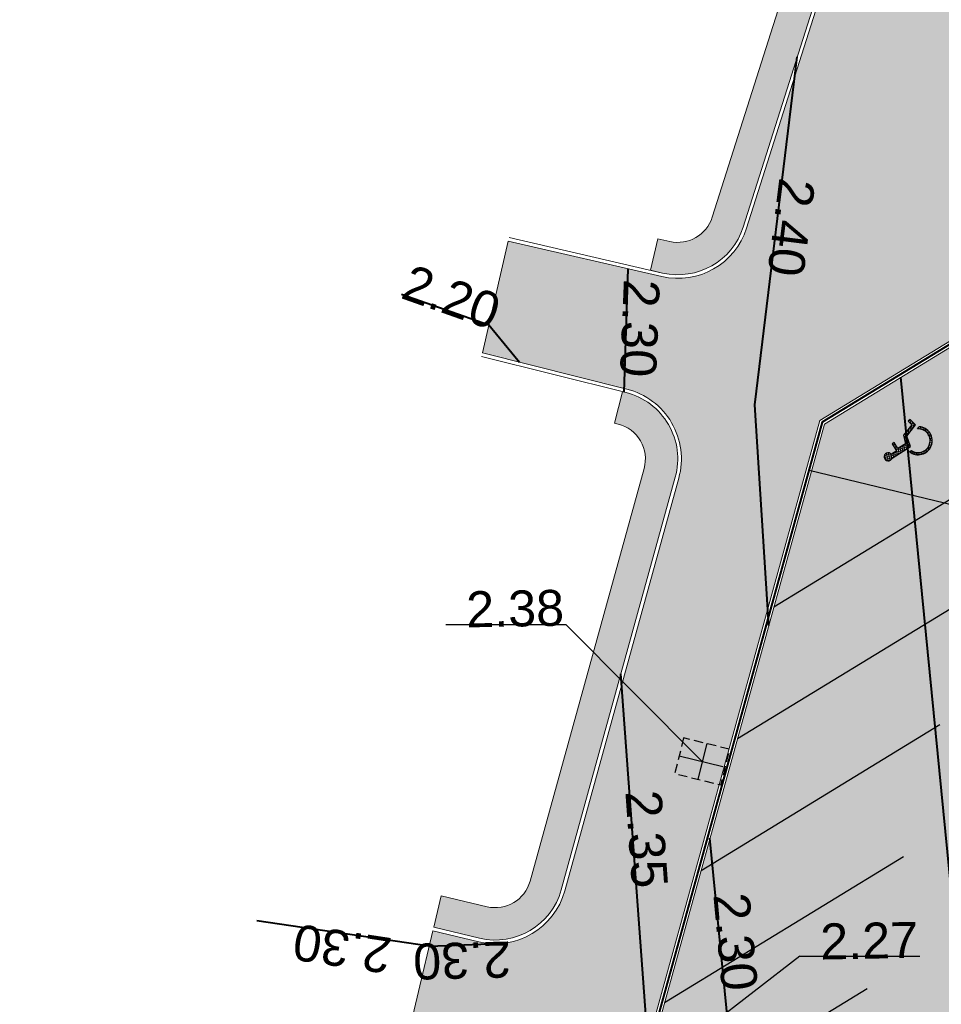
# Model space of a CAD drawing. Header units: metres. Extents: x 538891 to 1080079, y 6588829 to 13178720.
# Tile 7 of 256: x 538916 to 538942, y 6589570 to 6589597. Entities that reach past the tile are written whole.
import ezdxf

# ---------------------------------------------------------------- set-up
doc = ezdxf.new("R2010")
doc.units = ezdxf.units.M
doc.header["$LTSCALE"] = 0.4
for name, pattern in [('#15_019061_PP_ELV-4-01_v01_Puhas$0$CENTER-3', [5, 3.125, -0.6250000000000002, 0.6250000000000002, -0.6250000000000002]), ('#15_019061_PP_ELV-4-01_v01_Puhas$0$HIDDEN-3', [0.9375000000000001, 0.625, -0.3125000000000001]), ('#9_DASHED', [47.625, 31.75, -15.875])]:
    doc.linetypes.add(name, pattern=pattern)
doc.layers.add('KOLDE PST', color=7, linetype='Continuous')
doc.styles.add('Swis721 Lt BT', font='swissl.ttf')
doc.linetypes.add('#9_kivi_l0.8', pattern='A,0,[1,#9_kivi_l0.8.shx,S=1,R=0,X=0,Y=-0.3125],-132', length=132)

# ---------------------------------------------------------------- blocks, each defined once
blk = doc.blocks.new('#9_019061_PP_TL (2D)')
at = {"linetype": 'Continuous', "lineweight": 0, "true_color": 0xadadad}
h = blk.add_hatch(color=253, dxfattribs=at)
edge = h.paths.add_edge_path()
edge.add_arc((539039.415401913, 6589463.244325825), 48.40000009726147, 76.14185564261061, 84.50897131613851, ccw=False)
edge.add_line((539051.0081143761, 6589510.235484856), (539051.7266708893, 6589513.148159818))
edge.add_arc((539052.4691793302, 6589516.157924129), 3.099999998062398, 170.161412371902, 256.1418556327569, ccw=False)
edge.add_line((539049.4147709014, 6589516.687630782), (539049.6202799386, 6589517.872642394))
edge.add_line((539049.6202799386, 6589517.872642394), (539044.7923440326, 6589518.709920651))
edge.add_line((539044.7923440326, 6589518.709920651), (539032.8847492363, 6589520.774979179))
edge.add_arc((539026.0754559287, 6589481.511055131), 39.84999632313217, 80.16141188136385, 90.16304946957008)
edge.add_line((539025.9620529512, 6589521.360890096), (539019.2739132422, 6589521.341857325))
edge.add_arc((539019.2165711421, 6589541.491771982), 20.14999624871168, 255.2148553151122, 270.16305039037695, ccw=False)
edge.add_line((539014.0743912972, 6589522.008950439), (538990.0792978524, 6589528.342071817))
edge.add_arc((538997.7734272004, 6589557.493788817), 30.14999553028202, 245.4624310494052, 255.2148574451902, ccw=False)
edge.add_line((538985.2524410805, 6589530.066664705), (538975.916514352, 6589534.328686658))
edge.add_arc((538959.3672176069, 6589498.077579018), 39.8499940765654, 65.46243103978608, 75.21485743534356)
edge.add_line((538969.5367384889, 6589536.608123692), (538931.0205942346, 6589546.773844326))
edge.add_arc((538931.8244581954, 6589549.81954628), 3.149999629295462, 164.5662048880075, 255.2148635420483, ccw=False)
edge.add_line((538928.7880519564, 6589550.65783908), (538938.6280621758, 6589586.299660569))
edge.add_line((538938.6280621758, 6589586.299660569), (538942.8306239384, 6589588.869103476))
edge.add_arc((538938.7358396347, 6589595.566503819), 7.849995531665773, 301.4415764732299, 321.2489487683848)
edge.add_arc((538947.3144385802, 6589588.6811918), 3.149999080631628, 78.0180978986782, 141.2489534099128, ccw=False)
edge.add_line((538947.9683869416, 6589591.762562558), (538954.4029478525, 6589590.396979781))
edge.add_arc((538954.5794096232, 6589591.228463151), 0.8500019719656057, 258.0181631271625, 347.7638401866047)
edge.add_line((538955.4101015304, 6589591.048312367), (538956.3569001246, 6589595.449028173))
edge.add_arc((538955.5259151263, 6589595.627811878), 0.8499998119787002, 347.8580845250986, 438.0181209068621)
edge.add_line((538955.7023770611, 6589596.459293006), (538944.3900854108, 6589598.860058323))
edge.add_arc((538944.8052894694, 6589600.816484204), 1.999999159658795, 166.3729803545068, 258.0181329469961, ccw=False)
edge.add_line((538942.8615902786, 6589601.287684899), (538942.8969448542, 6589601.433522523))
edge.add_line((538942.8969448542, 6589601.433522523), (538939.9805228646, 6589602.316794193))
edge.add_line((538939.9805228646, 6589602.316794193), (538936.5955019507, 6589591.647427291))
edge.add_arc((538934.6891465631, 6589592.252247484), 1.999999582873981, 257.01124237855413, 342.3975794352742, ccw=False)
edge.add_line((538934.2396269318, 6589590.30341952), (538929.9733809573, 6589591.287477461))
edge.add_line((538929.9733809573, 6589591.287477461), (538929.2566482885, 6589588.180182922))
edge.add_line((538929.2566482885, 6589588.180182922), (538933.270244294, 6589587.173097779))
edge.add_arc((538932.7834967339, 6589585.233232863), 1.999999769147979, -15.433795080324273, 75.91424881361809, ccw=False)
edge.add_line((538934.7113737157, 6589584.700983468), (538931.544094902, 6589573.228679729))
edge.add_arc((538929.6162177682, 6589573.760928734), 1.999999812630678, 256.6725594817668, 344.56621687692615, ccw=False)
edge.add_line((538929.1551862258, 6589571.814791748), (538927.8801469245, 6589572.116842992))
edge.add_line((538927.8801469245, 6589572.116842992), (538926.6808816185, 6589567.054767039))
edge.add_arc((538925.925790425, 6589564.151349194), 2.999999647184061, -15.433795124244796, 75.42203978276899, ccw=False)
edge.add_line((538928.8176058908, 6589563.352975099), (538925.7850379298, 6589552.368611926))
edge.add_arc((538923.8571606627, 6589552.900861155), 1.999999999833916, 254.5510739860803, 344.56621170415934, ccw=False)
edge.add_line((538923.3244021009, 6589550.973124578), (538917.2418971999, 6589552.654114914))
edge.add_line((538917.2418971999, 6589552.654114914), (538916.4002057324, 6589549.608533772))
edge.add_line((538916.4002057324, 6589549.608533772), (538921.5078921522, 6589548.260003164))
edge.add_arc((538920.7420757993, 6589545.35939682), 2.999998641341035, -10.424661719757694, 75.21028315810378, ccw=False)
edge.add_line((538923.6925555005, 6589544.81656961), (538922.88, 6589540.4))
edge.add_line((538922.88, 6589540.4), (538922.4068466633, 6589538.786304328))
edge.add_line((538922.4068466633, 6589538.786304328), (538925.4725652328, 6589537.88740189))
edge.add_arc((538927.3729324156, 6589537.264021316), 1.999999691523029, 74.56620332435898, 161.8388725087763, ccw=False)
edge.add_line((538927.905181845, 6589539.191898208), (538945.042834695, 6589534.460527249))
edge.add_line((538945.042834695, 6589534.460527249), (538951.5016784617, 6589532.835620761))
edge.add_line((538951.5016784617, 6589532.835620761), (539026.0947257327, 6589513.1479782))
edge.add_line((539026.0947257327, 6589513.1479782), (539044.0467927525, 6589511.422227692))
h = blk.add_hatch(color=253, dxfattribs=at)
edge = h.paths.add_edge_path()
edge.add_arc((538954.5794100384, 6589591.228460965), 0.9999999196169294, 258.0181056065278, 316.06976912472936, ccw=False)
edge.add_line((538954.3718074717, 6589590.250247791), (538947.9372465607, 6589591.615830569))
edge.add_arc((538947.314438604, 6589588.681191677), 2.999999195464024, 78.01809831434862, 143.4827106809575)
edge.add_arc((538938.6464511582, 6589595.684378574), 8.147204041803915, 301.5454963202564, 320.17356789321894, ccw=False)
edge.add_line((538942.9088682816, 6589588.741127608), (538938.7568784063, 6589586.202604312))
edge.add_line((538938.7568784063, 6589586.202604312), (538928.9326427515, 6589550.617920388))
edge.add_arc((538931.824458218, 6589549.819546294), 2.999999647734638, 164.5662048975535, 255.2148635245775)
edge.add_line((538931.0588734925, 6589546.918877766), (538951.5494536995, 6589541.510716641))
edge.add_arc((538956.5692306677, 6589550.749500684), 10.51443252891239, 193.0417136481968, 241.4831118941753, ccw=False)
edge.add_line((538946.3260070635, 6589548.376809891), (538945.6378523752, 6589548.217342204))
edge.add_arc((538945.5249770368, 6589548.704434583), 0.4999998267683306, 166.4415501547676, 283.047029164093, ccw=False)
edge.add_line((538945.0389115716, 6589548.821653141), (538952.8978543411, 6589581.410093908))
edge.add_line((538952.8978543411, 6589581.410093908), (538951.7756615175, 6589584.085026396))
edge.add_arc((538952.6978003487, 6589584.471884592), 0.9999996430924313, 78.01806918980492, 202.7591564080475, ccw=False)
edge.add_line((538952.9054034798, 6589585.450097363), (538954.1488880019, 6589585.186197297))
edge.add_line((538954.1488880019, 6589585.186197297), (538955.2995951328, 6589590.534679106))
at = {"color": 5, "linetype": 'Continuous', "lineweight": 40, "true_color": 0x0000ff}
for p, q in [((538936.8290011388, 6589586.734853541), (538938.0014313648, 6589596.409502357)), ((538933.191752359, 6589587.089692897), (538933.3086229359, 6589590.518166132)), ((538929.4367906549, 6589588.961165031), (538930.2848075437, 6589587.922198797)), ((538942.9516947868, 6589566.389706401), (538940.8853073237, 6589587.503924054)), ((538937.2123124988, 6589580.607981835), (538936.8290011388, 6589586.734853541)), ((538936.2325542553, 6589568.010076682), (538935.5787215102, 6589574.690898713)), ((538927.7792755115, 6589571.691066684), (538929.6907172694, 6589571.762316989))]:
    blk.add_line(p, q, dxfattribs=at)
at = {"color": 82, "linetype": 'Continuous', "lineweight": 40, "true_color": 0x33cc00}
for p, q in [((538927.0097059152, 6589589.813939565), (538929.4367906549, 6589588.961165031)), ((538927.7792755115, 6589571.691066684), (538922.9846666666, 6589572.391))]:
    blk.add_line(p, q, dxfattribs=at)
at = {"color": 5, "linetype": '#9_DASHED', "lineweight": 25, "true_color": 0x0000ff}
blk.add_line((538938.3360507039, 6589584.921780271), (538952.8978543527, 6589581.410093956), dxfattribs=at)
at = {"color": 5, "linetype": 'Continuous', "lineweight": 25, "true_color": 0x0000ff}
for p, q in [((538928.236351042, 6589580.631854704), (538931.5727373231, 6589580.631854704)), ((538931.5727373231, 6589580.631854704), (538935.364, 6589576.825)), ((538938.0716373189, 6589571.413545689), (538934.2792875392, 6589568.481121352)), ((538938.0716373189, 6589571.413545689), (538941.4080236, 6589571.413545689))]:
    blk.add_line(p, q, dxfattribs=at)
at = {"color": 4, "linetype": 'Continuous', "lineweight": 40, "true_color": 0x00ffff}
blk.add_line((538933.8902265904, 6589568.574946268), (538933.1052094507, 6589579.259007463), dxfattribs=at)
at = {"color": 251, "linetype": 'Continuous', "lineweight": 9, "true_color": 0x5b5b5b, "flags": 128}
blk.add_lwpolyline([(538928.7880519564, 6589550.65783908), (538938.6280621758, 6589586.299660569), (538942.8306239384, 6589588.869103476, 0.08664179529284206), (538944.857839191, 6589590.652895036, -0.283116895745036), (538947.9683869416, 6589591.762562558), (538954.4029478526, 6589590.396979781, 0.412914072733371), (538955.4101015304, 6589591.048312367), (538956.3569001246, 6589595.449028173, 0.4150318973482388), (538955.7023770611, 6589596.459293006), (538944.3900854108, 6589598.860058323, -0.4226487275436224), (538942.8615902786, 6589601.287684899), (538942.8969448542, 6589601.433522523), (538939.9805228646, 6589602.316794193), (538936.5955019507, 6589591.647427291, -0.3908206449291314), (538934.2396269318, 6589590.30341952), (538929.9733809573, 6589591.287477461), (538929.2566482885, 6589588.180182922), (538933.270244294, 6589587.173097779, -0.421121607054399), (538934.7113737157, 6589584.700983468), (538931.544094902, 6589573.228679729, -0.4034865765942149), (538929.1551862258, 6589571.814791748), (538927.8801469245, 6589572.116842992), (538926.6808816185, 6589567.054767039, -0.4185953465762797)], format="xyb", dxfattribs=at)
at = {"color": 144, "linetype": 'Continuous', "lineweight": 9, "true_color": 0x007299, "flags": 128}
for points in [[(538929.9733809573, 6589591.287477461), (538934.2396269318, 6589590.30341952, 0.3908205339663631), (538936.5955019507, 6589591.647427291), (538939.9805228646, 6589602.316794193)], [(538929.9958569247, 6589591.384918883), (538934.2621028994, 6589590.400860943, 0.3908205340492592), (538936.5001841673, 6589591.677668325), (538939.8852050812, 6589602.347035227)], [(538927.8801469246, 6589572.116842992), (538929.1551862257, 6589571.814791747, 0.4034865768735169), (538931.544094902, 6589573.228679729), (538934.7113737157, 6589584.700983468, 0.421121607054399), (538933.270244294, 6589587.173097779), (538929.2566482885, 6589588.180182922)], [(538927.9031984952, 6589572.214149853), (538929.1782377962, 6589571.912098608, 0.4034865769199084), (538931.4477010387, 6589573.25529219), (538934.6149798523, 6589584.727595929, 0.4211216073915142), (538933.2459069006, 6589587.076104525), (538929.2341682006, 6589588.082723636)]]:
    blk.add_lwpolyline(points, format="xyb", dxfattribs=at)
at = {"color": 253, "linetype": 'Continuous', "lineweight": 9, "true_color": 0xadadad, "flags": 128}
blk.add_lwpolyline([(538955.2995951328, 6589590.534679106, -0.2588581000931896), (538954.3718074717, 6589590.250247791), (538947.9372465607, 6589591.615830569, 0.2936742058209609), (538944.9034072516, 6589590.466387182, -0.08145976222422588), (538942.9088682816, 6589588.741127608), (538938.7568784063, 6589586.202604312), (538928.9326427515, 6589550.617920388, 0.417533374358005), (538931.0588734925, 6589546.918877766), (538951.5494536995, 6589541.510716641, -0.2145703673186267), (538946.3260070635, 6589548.376809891), (538945.6378523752, 6589548.217342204, -0.5577677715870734), (538945.0389115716, 6589548.821653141), (538952.8978543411, 6589581.410093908), (538951.7756615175, 6589584.085026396, -0.6052702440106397), (538952.9054034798, 6589585.450097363), (538954.1488880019, 6589585.186197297)], format="xyb", close=True, dxfattribs=at)
at = {"color": 6, "linetype": 'Continuous', "lineweight": 9, "true_color": 0xff00ff, "flags": 128}
for points in [[(538942.8306239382, 6589588.869103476), (538938.6280621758, 6589586.299660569), (538928.7880519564, 6589550.65783908, 0.4175333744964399), (538931.0205942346, 6589546.773844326), (538947.1880124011, 6589542.506712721)], [(538942.9088682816, 6589588.741127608), (538938.7568784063, 6589586.202604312), (538928.9326427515, 6589550.617920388, 0.4175333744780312), (538931.0588734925, 6589546.918877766), (538947.226291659, 6589542.65174616)]]:
    blk.add_lwpolyline(points, format="xyb", dxfattribs=at)
at = {"color": 6, "linetype": '#9_kivi_l0.8', "lineweight": 40, "true_color": 0xff00ff, "flags": 128}
blk.add_lwpolyline([(538942.8697461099, 6589588.805115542), (538938.692470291, 6589586.251132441), (538928.860347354, 6589550.637879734, 0.4175333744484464), (538931.0397338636, 6589546.846361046), (538947.2071520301, 6589542.579229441)], format="xyb", dxfattribs=at)
at = {"color": 5, "true_color": 0x0000ff, "attachment_point": 8, "line_spacing_factor": 0.25, "style": 'Swis721 Lt BT'}
for s, insert, char_height, rotation in [('2.40', (538937.3292485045, 6589591.730945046), 0.9999999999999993, 262.8568855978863), ('2.30', (538933.1184948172, 6589588.88530529), 0.9999999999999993, 267.662124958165), ('2.38', (538930.1733560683, 6589580.561035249), 1, 1.040631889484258), ('2.35', (538933.3090757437, 6589574.630811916), 0.9999999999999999, 274.09283784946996), ('2.30', (538935.7809374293, 6589571.765743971), 1, 275.23042296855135), ('2.27', (538940.0086423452, 6589571.342726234), 1, 1.040631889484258), ('2.30', (538928.6796339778, 6589571.803946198), 0.9999999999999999, 181.3894831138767)]:
    blk.add_mtext(s, dxfattribs=dict(at, insert=insert, char_height=char_height, rotation=rotation))
at = {"color": 82, "true_color": 0x33cc00, "attachment_point": 8, "line_spacing_factor": 0.25, "style": 'Swis721 Lt BT'}
for s, insert, char_height, rotation in [('2.20', (538928.2264797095, 6589589.249575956), 1, 340.5174667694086), ('2.30', (538925.4363838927, 6589572.123746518), 0.9999999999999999, 171.37776891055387)]:
    blk.add_mtext(s, dxfattribs=dict(at, insert=insert, char_height=char_height, rotation=rotation))
blk = doc.blocks.new('KOLDE PST TL')
at = {"color": 7}
blk.add_blockref('#9_019061_PP_TL (2D)', (0, 0), dxfattribs=at)
blk = doc.blocks.new('#13_KOLDE TAIM (2D)')
at = {"linetype": 'Continuous', "lineweight": 0, "true_color": 0xc4f877}
h = blk.add_hatch(color=71, dxfattribs=at)
edge = h.paths.add_edge_path()
edge.add_line((538939.02734503, 6589602.619204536), (538935.6423241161, 6589591.949837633))
edge.add_arc((538934.6891464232, 6589592.252247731), 0.9999997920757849, 257.0112423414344, 342.39757934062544, ccw=False)
edge.add_line((538934.4643866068, 6589591.277833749), (538934.1298583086, 6589591.354996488))
edge.add_line((538934.1298583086, 6589591.354996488), (538933.9275746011, 6589590.478023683))
edge.add_line((538933.9275746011, 6589590.478023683), (538934.2621028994, 6589590.400860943))
edge.add_arc((538934.689146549, 6589592.252247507), 1.899999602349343, 257.0112423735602, 342.3975794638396)
edge.add_line((538936.5001841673, 6589591.677668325), (538939.8852050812, 6589602.347035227))
edge.add_line((538939.8852050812, 6589602.347035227), (538939.02734503, 6589602.619204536))
h = blk.add_hatch(color=71, dxfattribs=at)
edge = h.paths.add_edge_path()
edge.add_line((538932.9276260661, 6589586.228067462), (538933.0268703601, 6589586.203165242))
edge.add_arc((538932.783496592, 6589585.233232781), 0.999999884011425, -15.433795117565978, 75.91424949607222, ccw=False)
edge.add_line((538933.7474350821, 6589584.967108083), (538930.5801562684, 6589573.494804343))
edge.add_arc((538929.6162177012, 6589573.760928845), 0.9999999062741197, 256.6725594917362, 344.56621690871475, ccw=False)
edge.add_line((538929.3857019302, 6589572.787860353), (538928.1106626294, 6589573.089911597))
edge.add_line((538928.1106626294, 6589573.089911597), (538927.9031984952, 6589572.214149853))
edge.add_line((538927.9031984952, 6589572.214149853), (538929.1782377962, 6589571.912098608))
edge.add_arc((538929.6162177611, 6589573.760928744), 1.899999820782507, 256.6725594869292, 344.5662169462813)
edge.add_line((538931.4477010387, 6589573.25529219), (538934.6149798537, 6589584.727595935))
edge.add_arc((538932.7834967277, 6589585.23323286), 1.899999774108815, 344.5662048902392, 435.9142490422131)
edge.add_line((538933.2459069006, 6589587.076104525), (538933.1466626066, 6589587.101006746))
edge.add_line((538933.1466626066, 6589587.101006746), (538932.9276260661, 6589586.228067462))
at = {"color": 71, "linetype": 'Continuous', "lineweight": 5, "true_color": 0xc4f877, "flags": 128}
for points in [[(538939.02734503, 6589602.619204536), (538935.6423241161, 6589591.949837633, -0.3908206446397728), (538934.4643866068, 6589591.277833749), (538934.1298583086, 6589591.354996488), (538933.9275746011, 6589590.478023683), (538934.2621028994, 6589590.400860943, 0.3908206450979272), (538936.5001841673, 6589591.677668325), (538939.8852050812, 6589602.347035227)], [(538932.9276260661, 6589586.228067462), (538933.0268703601, 6589586.203165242, -0.4211216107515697), (538933.7474350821, 6589584.967108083), (538930.5801562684, 6589573.494804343, -0.4034865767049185), (538929.3857019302, 6589572.787860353), (538928.1106626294, 6589573.089911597), (538927.9031984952, 6589572.214149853), (538929.1782377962, 6589571.912098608, 0.4034865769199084), (538931.4477010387, 6589573.25529219), (538934.6149798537, 6589584.727595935, 0.4211216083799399), (538933.2459069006, 6589587.076104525), (538933.1466626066, 6589587.101006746)]]:
    blk.add_lwpolyline(points, format="xyb", close=True, dxfattribs=at)
blk = doc.blocks.new('Kolde pst Taim')
at = {"color": 13, "true_color": 0xff4646}
blk.add_blockref('#13_KOLDE TAIM (2D)', (0, 0), dxfattribs=at)
blk = doc.blocks.new('#15_019061_PP_ELV-4-01_v01_Puhas$0$A$C399D27E6')
at = {"color": 7, "linetype": '#15_019061_PP_ELV-4-01_v01_Puhas$0$CENTER-3', "lineweight": 25}
for p, q in [((0.659999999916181, 1.020004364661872), (0.659999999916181, 4.365108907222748e-06)), ((0, 0.5100043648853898), (1.319999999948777, 0.5100043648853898))]:
    blk.add_line(p, q, dxfattribs=at)
at = {"color": 7, "linetype": '#15_019061_PP_ELV-4-01_v01_Puhas$0$HIDDEN-3', "lineweight": 25, "flags": 128}
blk.add_lwpolyline([(0, 1.020004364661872), (0, 4.365108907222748e-06), (1.319999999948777, 4.365108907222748e-06), (1.319999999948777, 1.02000436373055), (0, 1.020004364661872)], dxfattribs=at)
blk = doc.blocks.new('#15_Kolde pst ELV-3 (2D)')
at = {"linetype": 'Continuous', "lineweight": 25, "true_color": 0x00007f}
h = blk.add_hatch(dxfattribs=at)
h.set_pattern_fill('#15_ANGLE_2-1', color=176, style=0, pattern_type=2)
h.set_pattern_definition([(-93.88182151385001, (538938.9193195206, 6589596.197071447), (6.968975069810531, -0.4728757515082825), [5.080000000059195, -1.905000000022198]), (-3.881821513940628, (538938.9193195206, 6589596.197071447), (0.4728757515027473, 6.968975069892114), [5.080000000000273, -1.905000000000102])])
h.paths.add_polyline_path([(538937.0512416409, 6589595.199420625), (538937.2623460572, 6589595.132241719), (538936.9637141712, 6589594.193814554), (538936.7526097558, 6589594.26099346)])
at = {"color": 7, "rotation": 346.0742241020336}
blk.add_blockref('#15_019061_PP_ELV-4-01_v01_Puhas$0$A$C399D27E6', (538934.600658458, 6589576.488824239), dxfattribs=at)
blk = doc.blocks.new('Kolde pst EL')
at = {"color": 13, "true_color": 0xff4646}
blk.add_blockref('#15_Kolde pst ELV-3 (2D)', (0, 0), dxfattribs=at)
blk = doc.blocks.new('#16_019061_PP_TL_liiklusskeem$0$inva')
at = {"color": 7, "linetype": 'Continuous', "lineweight": 9}
for p, q in [((0.8263101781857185, 1.114048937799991), (0.4247398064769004, 0.7124785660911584)), ((0.7015368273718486, 1.272118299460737), (0.6473599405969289, 1.217941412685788)), ((0.8596000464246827, 0.9586369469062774), (0.6630399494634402, 1.155197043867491)), ((0.8013613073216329, 1.230521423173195), (0.6756354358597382, 1.104795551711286)), ((0.8210493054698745, 1.138609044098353), (0.6897802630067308, 1.269878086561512)), ((-0.7457675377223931, 0.6733420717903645), (-0.7816485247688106, 0.6374610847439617)), ((-0.651374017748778, 0.6263142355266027), (-0.7816485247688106, 0.4960397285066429)), ((-0.651374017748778, 0.4897120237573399), (-0.7816485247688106, 0.6199865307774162)), ((-0.651374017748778, 0.6311333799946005), (-0.693582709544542, 0.6733420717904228)), ((0.1187863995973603, 0.5479465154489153), (-0.4291601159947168, -1.431908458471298e-10)), ((0.2670842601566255, 0.8376657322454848), (-0.09414471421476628, 0.4764367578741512)), ((0.09717747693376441, 0.4482673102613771), (-0.05102441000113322, 0.5964691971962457)), ((0.0421506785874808, 0.754153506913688), (-0.01485772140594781, 0.697145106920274)), ((0.1223733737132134, 0.5644927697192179), (-0.01364758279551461, 0.700513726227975)), ((0.2006794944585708, 0.6276080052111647), (0.06547445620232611, 0.7628130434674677)), ((0.3032490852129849, 0.666459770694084), (0.1686057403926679, 0.8011031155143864)), ((0.4920178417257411, 0.9211779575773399), (0.197087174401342, 0.6262472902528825)), ((0.4058186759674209, 0.7053115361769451), (0.2717370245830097, 0.8393931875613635)), ((0.5083882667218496, 0.7441633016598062), (0.3748683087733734, 0.8776832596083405)), ((0.6109578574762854, 0.7830150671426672), (0.4779995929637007, 0.9159733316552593)), ((0.7135274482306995, 0.8218668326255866), (0.5811308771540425, 0.9542634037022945)), ((0.8512590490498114, 0.997576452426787), (0.6523924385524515, 0.7987098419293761)), ((0.8160970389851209, 0.8607185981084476), (0.6842621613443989, 0.9925534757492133)), ((1.288849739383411, 0.2465445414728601), (0.8865672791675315, 0.6488270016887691)), ((0.9509120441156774, 0.6729653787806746), (0.8871245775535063, 0.6091779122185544)), ((1.053080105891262, 0.6337120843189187), (0.9680659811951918, 0.5486979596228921)), ((1.159542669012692, 0.5172729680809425), (0.9990629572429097, 0.6777526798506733)), ((1.123257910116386, 0.5624685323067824), (1.03814628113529, 0.4773569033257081)), ((-1.386277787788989, -0.04817641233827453), (-1.575351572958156, 0.140897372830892)), ((-1.308388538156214, 0.3935637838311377), (-1.573208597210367, 0.1287437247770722)), ((-1.261931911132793, -0.03110093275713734), (-1.558276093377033, 0.2652432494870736)), ((-1.212318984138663, 0.3482119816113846), (-1.527856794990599, 0.03267417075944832)), ((-1.498325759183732, 0.3450479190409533), (-1.524692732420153, 0.3186809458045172)), ((-1.151611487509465, -1.431908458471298e-10), (-1.49742089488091, 0.3458094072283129)), ((-1.15021408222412, 0.2688955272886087), (-1.448540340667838, -0.02943073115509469)), ((-1.010190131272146, -1.431908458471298e-10), (-1.402811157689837, 0.3926210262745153)), ((-1.074961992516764, 0.2027262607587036), (-1.326688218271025, -0.04899996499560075)), ((-1.166219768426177, 0.2974509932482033), (-1.229724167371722, 0.3609553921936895)), ((-0.9335406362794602, 0.2027262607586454), (-1.136266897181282, -1.431908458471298e-10)), ((-0.8687687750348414, -1.431908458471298e-10), (-1.071495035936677, 0.2027262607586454)), ((-0.7921192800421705, 0.2027262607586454), (-0.9948455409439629, -1.431908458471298e-10)), ((-0.7273474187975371, -1.431908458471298e-10), (-0.9300736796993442, 0.2027262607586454)), ((-0.5782955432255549, 0.2751286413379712), (-0.8534241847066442, -1.431908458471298e-10)), ((-0.5859260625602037, -1.431908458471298e-10), (-0.7886523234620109, 0.2027262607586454)), ((-0.651374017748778, 0.4848928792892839), (-0.7816485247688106, 0.3546183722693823)), ((-0.651374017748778, 0.3482906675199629), (-0.7816485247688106, 0.4785651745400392)), ((-0.651374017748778, 0.3434715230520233), (-0.7816485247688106, 0.2131970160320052)), ((-0.4445047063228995, -1.431908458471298e-10), (-0.7816485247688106, 0.3371438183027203)), ((-0.4368741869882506, 0.2751286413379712), (-0.7120028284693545, -1.431908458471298e-10)), ((-0.3030833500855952, -1.431908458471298e-10), (-0.578211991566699, 0.2751286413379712)), ((-0.2954528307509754, 0.275128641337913), (-0.5705814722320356, -1.431908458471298e-10)), ((-0.1616619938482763, -1.431908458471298e-10), (-0.4367906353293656, 0.275128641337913)), ((-0.02024063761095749, -1.431908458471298e-10), (-0.2953692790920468, 0.275128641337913)), ((0.07964265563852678, 0.3673814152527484), (-0.2877387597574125, -1.431908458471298e-10)), ((0.02158978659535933, 0.09959093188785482), (-0.1631548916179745, 0.2843356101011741)), ((0.04049891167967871, 0.1868163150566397), (-0.1463174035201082, -1.431908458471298e-10)), ((0.04678568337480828, 0.2158163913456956), (-0.1257780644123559, 0.3883801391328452)), ((0.07198158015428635, 0.3320418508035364), (-0.08840123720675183, 0.4924246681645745)), ((0.00135516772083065, 0.006251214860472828), (-0.004896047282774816, -1.431908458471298e-10)), ((1.184253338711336, 0.4820426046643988), (1.097320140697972, 0.3951094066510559)), ((1.235552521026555, 0.3919204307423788), (1.144710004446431, 0.3010779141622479)), ((1.312915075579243, 0.08105784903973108), (1.170961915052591, 0.2230110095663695)), ((1.313416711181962, 0.04552055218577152), (1.177913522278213, -0.08998263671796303)), ((1.27600513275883, 0.2909516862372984), (1.178221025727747, 0.1931675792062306)), ((1.303413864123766, 0.1769390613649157), (1.193286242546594, 0.06681143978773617)), ((1.306210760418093, -0.05365919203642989), (1.193410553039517, 0.05914101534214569)), ((0.2136472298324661, -0.6581519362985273), (-0.1763619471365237, -0.268142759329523)), ((-0.07165408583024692, -0.2081793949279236), (-0.1619073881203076, -0.2984326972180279)), ((-0.02280423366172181, -0.3007508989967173), (-0.1094266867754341, -0.3873733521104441)), ((-0.05063662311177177, -0.2524467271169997), (-0.09711837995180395, -0.205964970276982)), ((0.03767571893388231, -0.381692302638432), (-0.04733840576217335, -0.4667064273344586)), ((0.1090167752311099, -0.4517726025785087), (0.02390514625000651, -0.536884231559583)), ((0.1912642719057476, -0.5109464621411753), (0.1043310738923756, -0.5978796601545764)), ((0.4148082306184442, -0.7178915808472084), (0.2293432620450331, -0.53242661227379)), ((0.949847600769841, -0.4594699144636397), (0.7001418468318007, -0.7091756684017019)), ((0.8989761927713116, -0.6363741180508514), (0.8094300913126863, -0.5468280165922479)), ((0.9864059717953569, -0.5823825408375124), (0.9001459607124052, -0.4961225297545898)), ((1.202874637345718, -0.3478642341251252), (0.934237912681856, -0.6165009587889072)), ((1.064331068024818, -0.5188862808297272), (0.9794090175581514, -0.4339642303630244)), ((1.295549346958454, -0.1137681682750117), (1.045843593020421, -0.3634739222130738)), ((1.133126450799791, -0.4462603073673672), (1.047853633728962, -0.3609874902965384)), ((1.192694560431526, -0.3644070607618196), (1.105316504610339, -0.2770290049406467)), ((1.242438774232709, -0.2727299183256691), (1.150771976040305, -0.1810631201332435)), ((1.281085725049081, -0.1699555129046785), (1.18186674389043, -0.07073653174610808)), ((0.285295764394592, -0.5583363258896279), (0.1944532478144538, -0.6491788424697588)), ((0.3932060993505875, -0.5918473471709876), (0.2954219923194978, -0.6896314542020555)), ((0.5195622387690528, -0.6069125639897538), (0.409434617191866, -0.7170401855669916)), ((0.5648046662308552, -0.7264666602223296), (0.4384365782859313, -0.6000985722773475)), ((0.6763563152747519, -0.5915398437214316), (0.5408531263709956, -0.7270430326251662)), ((0.6908932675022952, -0.7111339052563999), (0.5848726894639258, -0.605113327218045)), ((0.8010884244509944, -0.6799077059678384), (0.7055639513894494, -0.5843832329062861))]:
    blk.add_line(p, q, dxfattribs=at)
at = {"color": 7, "linetype": 'Continuous', "lineweight": 25}
for p, q in [((0.7888858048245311, 1.288762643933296), (0.6368989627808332, 1.259801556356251)), ((0.6368989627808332, 1.259801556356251), (0.7020359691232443, 0.9991524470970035)), ((0.8757356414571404, 0.8833087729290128), (0.7888858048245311, 1.288762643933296)), ((-0.6513740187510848, 0.6733420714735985), (-0.7816485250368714, 0.6733420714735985)), ((-0.7816485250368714, 0.6733420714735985), (-0.7816485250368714, 0.2751286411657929)), ((-0.6513740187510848, 0.2751286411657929), (-0.6513740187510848, 0.6733420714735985)), ((0, 0.7385040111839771), (-0.1664623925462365, 0.2751286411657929)), ((0.7020359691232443, 0.9991524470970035), (0, 0.7385040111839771)), ((0, 0), (0.1302745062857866, 0.6009396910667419)), ((0.1302745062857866, 0.6009396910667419), (0.8757356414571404, 0.8833087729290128)), ((0.8455651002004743, 0.6334453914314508), (0.9870357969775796, 0.6865168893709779)), ((-1.211480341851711, 0), (0, 0)), ((-0.7816485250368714, 0.2027262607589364), (-1.130924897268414, 0.2027262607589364)), ((-0.7816485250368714, 0.2751286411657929), (-0.7816485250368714, 0.2027262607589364)), ((-0.1664623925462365, 0.2751286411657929), (-0.6513740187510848, 0.2751286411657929)), ((-0.2014551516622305, -0.2053785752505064), (-0.07254270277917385, -0.2061030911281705))]:
    blk.add_line(p, q, dxfattribs=at)
at = {"color": 7, "linetype": 'Continuous', "lineweight": 25, "flags": 128}
for points in [[(-0.2014551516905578, -0.2053785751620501, 0.2391098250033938), (0.3074690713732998, -0.6933993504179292, 0.2391098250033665), (1.001877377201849, -0.5710668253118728, 0.2391098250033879), (1.313391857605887, 0.06148899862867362, 0.2391098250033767), (0.9870357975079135, 0.6865168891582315)], [(-0.0725427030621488, -0.2061030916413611, 0.2432398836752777), (0.3942507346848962, -0.5920749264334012, 0.2432398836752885), (0.9790397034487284, -0.4343022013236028, 0.2432398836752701), (1.188353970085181, 0.1340796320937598, 0.2432398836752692), (0.8455651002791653, 0.6334453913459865)], [(-1.130924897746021, 0.2027262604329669, 0.3416759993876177), (-1.32557283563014, 0.3963936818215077, 0.3416759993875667), (-1.561914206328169, 0.2566165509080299, 0.3416759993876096), (-1.4859658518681, -0.007252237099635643, 0.3416759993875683), (-1.211480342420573, -6.75061016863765e-10)]]:
    blk.add_lwpolyline(points, format="xyb", dxfattribs=at)
blk = doc.blocks.new('#16_Kolde TL (2D)')
at = {"color": 7, "linetype": 'Continuous', "lineweight": 25}
for p, q in [((538937.3553775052, 6589581.126182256), (538943.9896701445, 6589585.18238348)), ((538936.3431824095, 6589577.459877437), (538942.9774750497, 6589581.51607866)), ((538935.3309873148, 6589573.79357262), (538941.9652799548, 6589577.849773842)), ((538934.3187922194, 6589570.127267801), (538940.9530848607, 6589574.183469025)), ((538933.3065971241, 6589566.460962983), (538939.9408897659, 6589570.517164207))]:
    blk.add_line(p, q, dxfattribs=at)
at = {"color": 7, "xscale": 0.5, "yscale": 0.5, "zscale": 0.5, "rotation": 31.95987942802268}
blk.add_blockref('#16_019061_PP_TL_liiklusskeem$0$inva', (538941.1503517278, 6589585.57589141), dxfattribs=at)
blk = doc.blocks.new('Kolde pst märgistus')
at = {"color": 13, "true_color": 0xff4646}
blk.add_blockref('#16_Kolde TL (2D)', (0, 0), dxfattribs=at)

msp = doc.modelspace()

# ---------------------------------------------------------------- block references
at = {"layer": 'KOLDE PST', "color": 7}
for name in ['KOLDE PST TL', 'Kolde pst märgistus', 'Kolde pst Taim', 'Kolde pst EL']:
    msp.add_blockref(name, (0, 0), dxfattribs=at)

doc.saveas('drawing.dxf')
